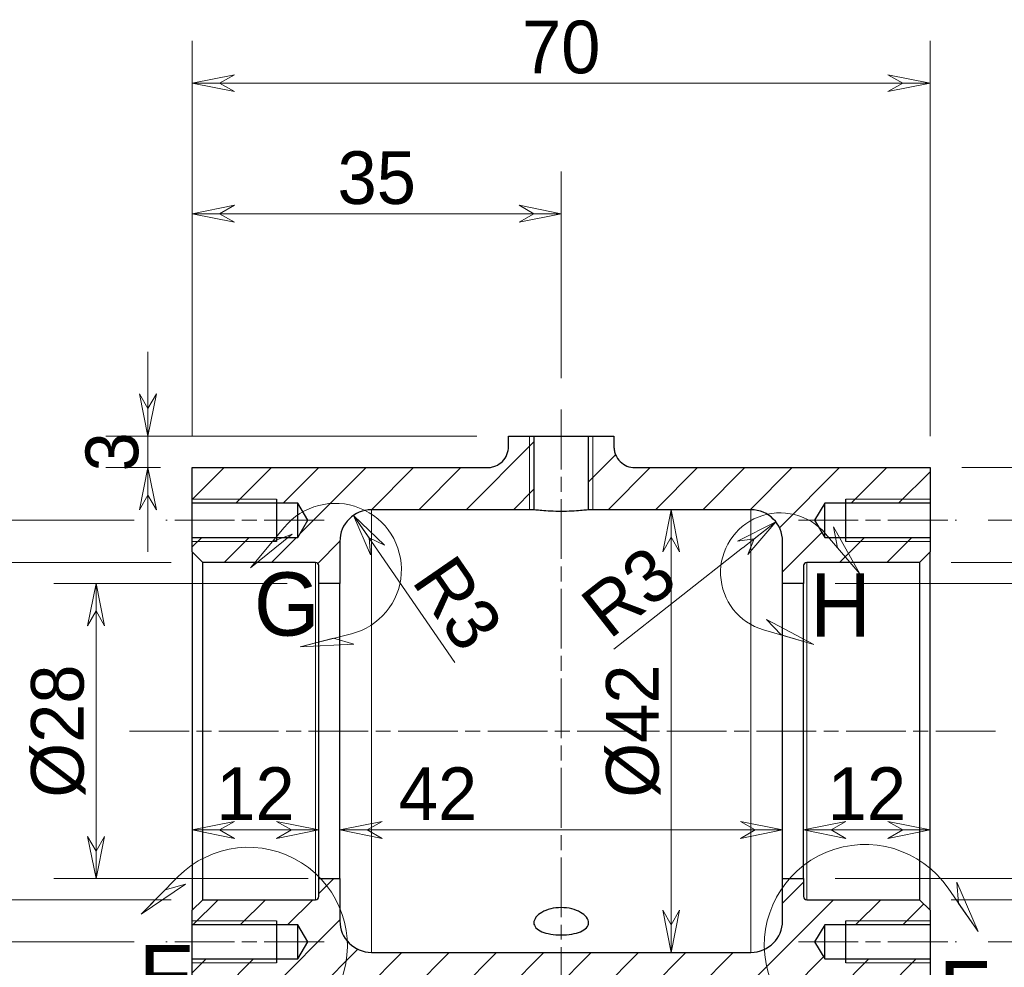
# Model space of a CAD drawing. Header units: millimetres. Extents: x 14 to 974, y 14 to 587.
# Tile 25 of 45: x 461 to 554, y 231 to 321. Entities that reach past the tile are written whole.
import ezdxf

# ---------------------------------------------------------------- set-up
doc = ezdxf.new("R2010")
doc.units = ezdxf.units.MM
doc.linetypes.add('CENTER', pattern=[50.8, 31.75, -6.35, 6.35, -6.35])
doc.linetypes.add('CHAIN', pattern=[0.3543, 0.2362, -0.0295, 0.0591, -0.0295])
for name, color, linetype, lineweight, true_color in [('상세 경계(ISO)', 1, 'Continuous', 5, 0xff0000), ('중심선(ISO)', 1, 'CENTER', 5, 0xff0000), ('치수(ISO)', 1, 'Continuous', 5, 0xff0000), ('해치 (ISO)', 1, 'Continuous', 5, 0xff0000)]:
    doc.layers.add(name, color=color, linetype=linetype, lineweight=lineweight, true_color=true_color)
doc.layers.add('외형선(ISO)', color=7, linetype='Continuous', lineweight=25)
doc.layers.add('좁은 외형선(ISO)', color=7, linetype='Continuous', lineweight=18)
doc.styles.add('주 문자 (ISO)', font='txt')
doc.styles.add('치수문자', font='txt')
doc.dimstyles.new('한국ATC센터', dxfattribs={"dimscale": 2, "dimtxt": 2.5, "dimasz": 2, "dimexe": 2, "dimexo": 1.5, "dimgap": 0.4, "dimtad": 1, "dimrnd": 1e-08, "dimdsep": 46, "dimtxsty": '치수문자', "dimblk": 'Flared-1', "dimcen": 0.09, "dimdle": 4, "dimclrd": 256, "dimclre": 256, "dimclrt": 5, "dimazin": 2, "dimtfac": 0.5, "dimtmove": 0, "dimatfit": 3, "dimfxl": 1, "dimtolj": 1, "dimlwd": -1, "dimlwe": -1, "dimarcsym": 0})

# ---------------------------------------------------------------- blocks, each defined once
blk = doc.blocks.new('Flared-1')
at = {"color": 0}
for p, q in [((0, 0), (-1, 0.2)), ((-1, 0.2), (-0.65, 0)), ((-1, 0), (0, 0)), ((-0.65, 0), (-1, -0.2)), ((-1, -0.2), (0, 0))]:
    blk.add_line(p, q, dxfattribs=at)
at = {"color": 0, "flags": 128}
for points in [[(-0.65, 0), (0, 0), (-1, 0.2), (-0.65, 0)], [(-0.65, 0), (-1, 0.2), (-0.65, 0), (-0.65, 0)], [(-0.65, 0), (-1, -0.2), (0, 0), (-0.65, 0)]]:
    blk.add_lwpolyline(points, dxfattribs=at)
at = {"color": 0}
for points in [[(-0.65, 0), (0, 0), (-1, 0.2), (-0.65, 0)], [(-0.65, 0), (-1, 0.2), (-0.65, 0)], [(-0.65, 0), (-1, -0.2), (0, 0), (-0.65, 0)]]:
    blk.add_solid(points, dxfattribs=at)
blk = doc.blocks.new('*D28')
at = {"layer": 'Defpoints', "color": 0, "transparency": 16777216}
for p in [(507.173, 281.151), (472.973, 278.151), (477.173, 278.151)]:
    blk.add_point(p, dxfattribs=at)
at = {"layer": '치수(ISO)', "transparency": 16777216}
for p, q in [((472.973, 285.151), (472.973, 289.151)), ((504.173, 281.151), (468.973, 281.151)), ((472.973, 281.151), (472.973, 278.151)), ((474.173, 278.151), (468.973, 278.151)), ((472.973, 274.151), (472.973, 270.151))]:
    blk.add_line(p, q, dxfattribs=at)
at = {"layer": '치수(ISO)', "transparency": 16777216, "xscale": 4, "yscale": 4, "zscale": 4}
for p, rotation in [((472.973, 281.151), 270), ((472.973, 278.151), 90)]:
    blk.add_blockref('Flared-1', p, dxfattribs=dict(at, rotation=rotation))
at = {"layer": '치수(ISO)', "color": 5, "transparency": 16777216, "insert": (467.047, 279.651), "char_height": 5, "attachment_point": 2, "rotation": 90, "style": '치수문자'}
blk.add_mtext('\\A1;3', dxfattribs=at)
blk = doc.blocks.new('*D29')
at = {"layer": 'Defpoints', "color": 0, "transparency": 16777216}
for p in [(512.173, 302.241), (512.173, 283.651), (477.173, 278.151)]:
    blk.add_point(p, dxfattribs=at)
at = {"layer": '치수(ISO)', "transparency": 16777216}
for p, q in [((477.173, 281.151), (477.173, 306.241)), ((512.173, 286.651), (512.173, 306.241)), ((481.173, 302.241), (508.173, 302.241))]:
    blk.add_line(p, q, dxfattribs=at)
at = {"layer": '치수(ISO)', "transparency": 16777216, "xscale": 4, "yscale": 4, "zscale": 4, "rotation": 180}
blk.add_blockref('Flared-1', (477.173, 302.241), dxfattribs=at)
at = {"layer": '치수(ISO)', "transparency": 16777216, "xscale": 4, "yscale": 4, "zscale": 4}
blk.add_blockref('Flared-1', (512.173, 302.241), dxfattribs=at)
at = {"layer": '치수(ISO)', "color": 5, "transparency": 16777216, "insert": (494.673, 308.167), "char_height": 5, "attachment_point": 2, "style": '치수문자'}
blk.add_mtext('\\A1;35', dxfattribs=at)
blk = doc.blocks.new('*D30')
at = {"layer": 'Defpoints', "color": 0, "transparency": 16777216}
for p in [(547.173, 314.634), (477.173, 278.151), (547.173, 278.151)]:
    blk.add_point(p, dxfattribs=at)
at = {"layer": '치수(ISO)', "transparency": 16777216}
for p, q in [((477.173, 281.151), (477.173, 318.634)), ((547.173, 281.151), (547.173, 318.634)), ((481.173, 314.634), (543.173, 314.634))]:
    blk.add_line(p, q, dxfattribs=at)
at = {"layer": '치수(ISO)', "transparency": 16777216, "xscale": 4, "yscale": 4, "zscale": 4, "rotation": 180}
blk.add_blockref('Flared-1', (477.173, 314.634), dxfattribs=at)
at = {"layer": '치수(ISO)', "transparency": 16777216, "xscale": 4, "yscale": 4, "zscale": 4}
blk.add_blockref('Flared-1', (547.173, 314.634), dxfattribs=at)
at = {"layer": '치수(ISO)', "color": 5, "transparency": 16777216, "insert": (512.173, 320.566), "char_height": 5, "attachment_point": 2, "style": '치수문자'}
blk.add_mtext('\\A1;70', dxfattribs=at)
blk = doc.blocks.new('*D31')
at = {"layer": 'Defpoints', "color": 0, "transparency": 16777216}
for p in [(474.673, 273.151), (446.281, 233.151), (474.673, 233.151)]:
    blk.add_point(p, dxfattribs=at)
at = {"layer": '치수(ISO)', "transparency": 16777216}
for p, q in [((471.673, 273.151), (442.281, 273.151)), ((446.281, 269.151), (446.281, 237.151)), ((471.673, 233.151), (442.281, 233.151))]:
    blk.add_line(p, q, dxfattribs=at)
at = {"layer": '치수(ISO)', "transparency": 16777216, "xscale": 4, "yscale": 4, "zscale": 4}
for p, rotation in [((446.281, 273.151), 90), ((446.281, 233.151), 270)]:
    blk.add_blockref('Flared-1', p, dxfattribs=dict(at, rotation=rotation))
at = {"layer": '치수(ISO)', "color": 5, "transparency": 16777216, "insert": (440.104, 253.151), "char_height": 5, "attachment_point": 2, "rotation": 90, "style": '치수문자'}
blk.add_mtext('\\A1;Ø40', dxfattribs=at)
blk = doc.blocks.new('*D32')
at = {"layer": 'Defpoints', "color": 0, "transparency": 16777216}
for p in [(478.173, 269.151), (457.244, 237.151), (478.173, 237.151)]:
    blk.add_point(p, dxfattribs=at)
at = {"layer": '치수(ISO)', "transparency": 16777216}
for p, q in [((475.173, 269.151), (453.244, 269.151)), ((457.244, 265.151), (457.244, 241.151)), ((475.173, 237.151), (453.244, 237.151))]:
    blk.add_line(p, q, dxfattribs=at)
at = {"layer": '치수(ISO)', "transparency": 16777216, "xscale": 4, "yscale": 4, "zscale": 4}
for p, rotation in [((457.244, 269.151), 90), ((457.244, 237.151), 270)]:
    blk.add_blockref('Flared-1', p, dxfattribs=dict(at, rotation=rotation))
at = {"layer": '치수(ISO)', "color": 5, "transparency": 16777216, "insert": (451.073, 253.151), "char_height": 5, "attachment_point": 2, "rotation": 90, "style": '치수문자'}
blk.add_mtext('\\A1;Ø32', dxfattribs=at)
blk = doc.blocks.new('*D33')
at = {"layer": 'Defpoints', "color": 0, "transparency": 16777216}
for p in [(489.173, 267.151), (468.048, 239.151), (491.173, 239.151)]:
    blk.add_point(p, dxfattribs=at)
at = {"layer": '치수(ISO)', "transparency": 16777216}
for p, q in [((486.173, 267.151), (464.048, 267.151)), ((468.048, 263.151), (468.048, 243.151)), ((488.173, 239.151), (464.048, 239.151))]:
    blk.add_line(p, q, dxfattribs=at)
at = {"layer": '치수(ISO)', "transparency": 16777216, "xscale": 4, "yscale": 4, "zscale": 4}
for p, rotation in [((468.048, 267.151), 90), ((468.048, 239.151), 270)]:
    blk.add_blockref('Flared-1', p, dxfattribs=dict(at, rotation=rotation))
at = {"layer": '치수(ISO)', "color": 5, "transparency": 16777216, "insert": (461.877, 253.151), "char_height": 5, "attachment_point": 2, "rotation": 90, "style": '치수문자'}
blk.add_mtext('\\A1;Ø28', dxfattribs=at)
blk = doc.blocks.new('*D34')
at = {"layer": 'Defpoints', "color": 0, "transparency": 16777216}
for p in [(535.173, 267.151), (535.173, 239.151), (565.283, 239.151)]:
    blk.add_point(p, dxfattribs=at)
at = {"layer": '치수(ISO)', "transparency": 16777216}
for p, q in [((538.173, 267.151), (569.283, 267.151)), ((565.283, 263.151), (565.283, 243.151)), ((538.173, 239.151), (569.283, 239.151))]:
    blk.add_line(p, q, dxfattribs=at)
at = {"layer": '치수(ISO)', "transparency": 16777216, "xscale": 4, "yscale": 4, "zscale": 4}
for p, rotation in [((565.283, 267.151), 90), ((565.283, 239.151), 270)]:
    blk.add_blockref('Flared-1', p, dxfattribs=dict(at, rotation=rotation))
at = {"layer": '치수(ISO)', "color": 5, "transparency": 16777216, "insert": (559.112, 253.151), "char_height": 5, "attachment_point": 2, "rotation": 90, "style": '치수문자'}
blk.add_mtext('\\A1;Ø28', dxfattribs=at)
blk = doc.blocks.new('*D35')
at = {"layer": 'Defpoints', "color": 0, "transparency": 16777216}
for p in [(546.173, 269.151), (546.173, 237.151), (576.881, 237.151)]:
    blk.add_point(p, dxfattribs=at)
at = {"layer": '치수(ISO)', "transparency": 16777216}
for p, q in [((549.173, 269.151), (580.881, 269.151)), ((576.881, 265.151), (576.881, 241.151)), ((549.173, 237.151), (580.881, 237.151))]:
    blk.add_line(p, q, dxfattribs=at)
at = {"layer": '치수(ISO)', "transparency": 16777216, "xscale": 4, "yscale": 4, "zscale": 4}
for p, rotation in [((576.881, 269.151), 90), ((576.881, 237.151), 270)]:
    blk.add_blockref('Flared-1', p, dxfattribs=dict(at, rotation=rotation))
at = {"layer": '치수(ISO)', "color": 5, "transparency": 16777216, "insert": (570.71, 253.151), "char_height": 5, "attachment_point": 2, "rotation": 90, "style": '치수문자'}
blk.add_mtext('\\A1;Ø32', dxfattribs=at)
blk = doc.blocks.new('*D36')
at = {"layer": 'Defpoints', "color": 0, "transparency": 16777216}
for p in [(549.673, 273.151), (587.844, 273.151), (549.673, 233.151)]:
    blk.add_point(p, dxfattribs=at)
at = {"layer": '치수(ISO)', "transparency": 16777216}
for p, q in [((552.673, 273.151), (591.844, 273.151)), ((587.844, 237.151), (587.844, 269.151)), ((552.673, 233.151), (591.844, 233.151))]:
    blk.add_line(p, q, dxfattribs=at)
at = {"layer": '치수(ISO)', "transparency": 16777216, "xscale": 4, "yscale": 4, "zscale": 4}
for p, rotation in [((587.844, 273.151), 90), ((587.844, 233.151), 270)]:
    blk.add_blockref('Flared-1', p, dxfattribs=dict(at, rotation=rotation))
at = {"layer": '치수(ISO)', "color": 5, "transparency": 16777216, "insert": (581.667, 253.151), "char_height": 5, "attachment_point": 2, "rotation": 90, "style": '치수문자'}
blk.add_mtext('\\A1;Ø40', dxfattribs=at)
blk = doc.blocks.new('*D37')
at = {"layer": 'Defpoints', "color": 0, "transparency": 16777216}
for p in [(547.173, 278.151), (547.173, 228.151), (598.173, 228.151)]:
    blk.add_point(p, dxfattribs=at)
at = {"layer": '치수(ISO)', "transparency": 16777216}
for p, q in [((550.173, 278.151), (602.173, 278.151)), ((598.173, 274.151), (598.173, 232.151)), ((550.173, 228.151), (602.173, 228.151))]:
    blk.add_line(p, q, dxfattribs=at)
at = {"layer": '치수(ISO)', "transparency": 16777216, "xscale": 4, "yscale": 4, "zscale": 4}
for p, rotation in [((598.173, 278.151), 90), ((598.173, 228.151), 270)]:
    blk.add_blockref('Flared-1', p, dxfattribs=dict(at, rotation=rotation))
at = {"layer": '치수(ISO)', "color": 5, "transparency": 16777216, "insert": (592.003, 253.151), "char_height": 5, "attachment_point": 2, "rotation": 90, "style": '치수문자'}
blk.add_mtext('\\A1;Ø50', dxfattribs=at)
blk = doc.blocks.new('*D38')
at = {"layer": 'Defpoints', "color": 0, "transparency": 16777216}
for p in [(522.47, 274.151), (522.601, 274.151), (522.601, 232.151)]:
    blk.add_point(p, dxfattribs=at)
at = {"layer": '치수(ISO)', "transparency": 16777216}
blk.add_line((522.601, 236.151), (522.601, 270.151), dxfattribs=at)
at = {"layer": '치수(ISO)', "transparency": 16777216, "xscale": 4, "yscale": 4, "zscale": 4}
for p, rotation in [((522.601, 274.151), 90), ((522.601, 232.151), 270)]:
    blk.add_blockref('Flared-1', p, dxfattribs=dict(at, rotation=rotation))
at = {"layer": '치수(ISO)', "color": 5, "transparency": 16777216, "insert": (516.424, 253.151), "char_height": 5, "attachment_point": 2, "rotation": 90, "style": '치수문자'}
blk.add_mtext('\\A1;Ø42', dxfattribs=at)
blk = doc.blocks.new('*D39')
at = {"layer": 'Defpoints', "color": 0, "transparency": 16777216}
for p in [(491.173, 253.151), (533.173, 253.151), (533.173, 243.772)]:
    blk.add_point(p, dxfattribs=at)
at = {"layer": '치수(ISO)', "transparency": 16777216}
blk.add_line((495.173, 243.772), (529.173, 243.772), dxfattribs=at)
at = {"layer": '치수(ISO)', "transparency": 16777216, "xscale": 4, "yscale": 4, "zscale": 4, "rotation": 180}
blk.add_blockref('Flared-1', (491.173, 243.772), dxfattribs=at)
at = {"layer": '치수(ISO)', "transparency": 16777216, "xscale": 4, "yscale": 4, "zscale": 4}
blk.add_blockref('Flared-1', (533.173, 243.772), dxfattribs=at)
at = {"layer": '치수(ISO)', "color": 5, "transparency": 16777216, "insert": (500.483, 249.704), "char_height": 5, "attachment_point": 2, "style": '치수문자'}
blk.add_mtext('\\A1;42', dxfattribs=at)
blk = doc.blocks.new('*D40')
at = {"layer": 'Defpoints', "color": 0, "transparency": 16777216}
for p in [(492.472, 273.622), (494.173, 271.151)]:
    blk.add_point(p, dxfattribs=at)
at = {"layer": '치수(ISO)', "transparency": 16777216}
blk.add_line((502.096, 259.647), (494.74, 270.327), dxfattribs=at)
at = {"layer": '치수(ISO)', "transparency": 16777216, "xscale": 4, "yscale": 4, "zscale": 4, "rotation": 124.5546632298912}
blk.add_blockref('Flared-1', (492.472, 273.622), dxfattribs=at)
at = {"layer": '치수(ISO)', "color": 5, "transparency": 16777216, "insert": (504.444, 266.709), "char_height": 5, "attachment_point": 2, "rotation": 304.55466, "style": '치수문자'}
blk.add_mtext('\\A1;R3', dxfattribs=at)
blk = doc.blocks.new('*D41')
at = {"layer": 'Defpoints', "color": 0, "transparency": 16777216}
for p in [(532.531, 273.006), (530.173, 271.151)]:
    blk.add_point(p, dxfattribs=at)
at = {"layer": '치수(ISO)', "transparency": 16777216}
blk.add_line((517.161, 260.91), (529.387, 270.532), dxfattribs=at)
at = {"layer": '치수(ISO)', "transparency": 16777216, "xscale": 4, "yscale": 4, "zscale": 4, "rotation": 38.20528989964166}
blk.add_blockref('Flared-1', (532.531, 273.006), dxfattribs=at)
at = {"layer": '치수(ISO)', "color": 5, "transparency": 16777216, "insert": (517.012, 268.35), "char_height": 5, "attachment_point": 2, "rotation": 38.20529, "style": '치수문자'}
blk.add_mtext('\\A1;R3', dxfattribs=at)
blk = doc.blocks.new('*D42')
at = {"layer": 'Defpoints', "color": 0, "transparency": 16777216}
for p in [(477.173, 253.151), (489.173, 253.151), (489.173, 243.772)]:
    blk.add_point(p, dxfattribs=at)
at = {"layer": '치수(ISO)', "transparency": 16777216}
blk.add_line((481.173, 243.772), (485.173, 243.772), dxfattribs=at)
at = {"layer": '치수(ISO)', "transparency": 16777216, "xscale": 4, "yscale": 4, "zscale": 4, "rotation": 180}
blk.add_blockref('Flared-1', (477.173, 243.772), dxfattribs=at)
at = {"layer": '치수(ISO)', "transparency": 16777216, "xscale": 4, "yscale": 4, "zscale": 4}
blk.add_blockref('Flared-1', (489.173, 243.772), dxfattribs=at)
at = {"layer": '치수(ISO)', "color": 5, "transparency": 16777216, "insert": (483.173, 249.711), "char_height": 5, "attachment_point": 2, "style": '치수문자'}
blk.add_mtext('\\A1;12', dxfattribs=at)
blk = doc.blocks.new('*D43')
at = {"layer": 'Defpoints', "color": 0, "transparency": 16777216}
for p in [(535.173, 253.151), (547.173, 253.151), (547.173, 243.772)]:
    blk.add_point(p, dxfattribs=at)
at = {"layer": '치수(ISO)', "transparency": 16777216}
blk.add_line((539.173, 243.772), (543.173, 243.772), dxfattribs=at)
at = {"layer": '치수(ISO)', "transparency": 16777216, "xscale": 4, "yscale": 4, "zscale": 4, "rotation": 180}
blk.add_blockref('Flared-1', (535.173, 243.772), dxfattribs=at)
at = {"layer": '치수(ISO)', "transparency": 16777216, "xscale": 4, "yscale": 4, "zscale": 4}
blk.add_blockref('Flared-1', (547.173, 243.772), dxfattribs=at)
at = {"layer": '치수(ISO)', "color": 5, "transparency": 16777216, "insert": (541.173, 249.711), "char_height": 5, "attachment_point": 2, "style": '치수문자'}
blk.add_mtext('\\A1;12', dxfattribs=at)
blk = doc.blocks.new('2dDetail2')
at = {"layer": '상세 경계(ISO)', "linetype": 'Continuous'}
for p, q in [((237.917, 119.669), (236.159, 117.891)), ((236.159, 117.891), (238.273, 119.317)), ((238.273, 119.317), (237.302, 119.047)), ((237.302, 119.047), (236.159, 117.891)), ((240.614, 111.722), (238.137, 112.063)), ((238.137, 112.063), (240.545, 111.226)), ((239.747, 111.841), (238.137, 112.063)), ((240.545, 111.226), (239.747, 111.841))]:
    blk.add_line(p, q, dxfattribs=at)
at = {"layer": '상세 경계(ISO)', "linetype": 'Continuous', "flags": 128}
for points in [[(236.159, 117.891), (238.273, 119.317), (237.302, 119.047), (236.159, 117.891)], [(238.137, 112.063), (240.545, 111.226), (239.747, 111.841), (238.137, 112.063)]]:
    blk.add_lwpolyline(points, dxfattribs=at)
at = {"layer": '상세 경계(ISO)'}
blk.add_arc((241.253, 116.37), 4.692, 262.1625, 135.3202, dxfattribs=at)
for points in [[(236.159, 117.891), (238.273, 119.317), (237.302, 119.047), (236.159, 117.891)], [(238.137, 112.063), (240.545, 111.226), (239.747, 111.841), (238.137, 112.063)]]:
    blk.add_solid(points, dxfattribs=at)
at = {"layer": '상세 경계(ISO)', "insert": (236.048, 113.429), "char_height": 3, "attachment_point": 7, "style": '주 문자 (ISO)'}
blk.add_mtext('E', dxfattribs=at)
blk = doc.blocks.new('2dDetail3')
at = {"layer": '상세 경계(ISO)', "linetype": 'Continuous'}
for p, q in [((274.441, 119.122), (275.857, 117.062)), ((275.857, 117.062), (274.853, 119.405)), ((274.853, 119.405), (274.936, 118.401)), ((274.936, 118.401), (275.857, 117.062)), ((272.883, 111.572), (270.396, 112.133)), ((270.396, 112.133), (271.259, 111.612)), ((270.384, 111.633), (272.883, 111.572)), ((271.259, 111.612), (272.883, 111.572))]:
    blk.add_line(p, q, dxfattribs=at)
at = {"layer": '상세 경계(ISO)', "linetype": 'Continuous', "flags": 128}
for points in [[(275.857, 117.062), (274.853, 119.405), (274.936, 118.401), (275.857, 117.062)], [(272.883, 111.572), (270.396, 112.133), (271.259, 111.612), (272.883, 111.572)]]:
    blk.add_lwpolyline(points, dxfattribs=at)
at = {"layer": '상세 경계(ISO)'}
blk.add_arc((270.501, 116.413), 4.781, 34.517, 268.5971, dxfattribs=at)
for points in [[(275.857, 117.062), (274.853, 119.405), (274.936, 118.401), (275.857, 117.062)], [(272.883, 111.572), (270.396, 112.133), (271.259, 111.612), (272.883, 111.572)]]:
    blk.add_solid(points, dxfattribs=at)
at = {"layer": '상세 경계(ISO)', "insert": (273.999, 112.671), "char_height": 3, "attachment_point": 7, "style": '주 문자 (ISO)'}
blk.add_mtext('F', dxfattribs=at)
blk = doc.blocks.new('2dDetail4')
at = {"layer": '상세 경계(ISO)', "linetype": 'Continuous'}
for p, q in [((242.945, 136.242), (241.35, 134.316)), ((241.35, 134.316), (243.33, 135.923)), ((243.33, 135.923), (242.387, 135.568)), ((242.387, 135.568), (241.35, 134.316)), ((246.134, 131.191), (243.711, 130.579)), ((245.286, 130.977), (243.711, 130.579)), ((246.257, 130.707), (245.286, 130.977)), ((243.711, 130.579), (246.257, 130.707))]:
    blk.add_line(p, q, dxfattribs=at)
at = {"layer": '상세 경계(ISO)', "linetype": 'Continuous', "flags": 128}
for points in [[(241.35, 134.316), (243.33, 135.923), (242.387, 135.568), (241.35, 134.316)], [(243.711, 130.579), (246.257, 130.707), (245.286, 130.977), (243.711, 130.579)]]:
    blk.add_lwpolyline(points, dxfattribs=at)
at = {"layer": '상세 경계(ISO)'}
blk.add_arc((245.365, 134.238), 3.142, 284.1808, 140.3705, dxfattribs=at)
for points in [[(241.35, 134.316), (243.33, 135.923), (242.387, 135.568), (241.35, 134.316)], [(243.711, 130.579), (246.257, 130.707), (245.286, 130.977), (243.711, 130.579)]]:
    blk.add_solid(points, dxfattribs=at)
at = {"layer": '상세 경계(ISO)', "insert": (241.512, 131.062), "char_height": 3, "attachment_point": 7, "style": '주 문자 (ISO)'}
blk.add_mtext('G', dxfattribs=at)
blk = doc.blocks.new('2dDetail5')
at = {"layer": '상세 경계(ISO)', "linetype": 'Continuous'}
for p, q in [((268.626, 135.94), (270.253, 134.042)), ((270.253, 134.042), (269.006, 136.266)), ((269.006, 136.266), (269.196, 135.276)), ((269.196, 135.276), (270.253, 134.042)), ((268.075, 130.676), (265.818, 131.862)), ((265.818, 131.862), (266.516, 131.135)), ((265.677, 131.382), (268.075, 130.676)), ((266.516, 131.135), (268.075, 130.676))]:
    blk.add_line(p, q, dxfattribs=at)
at = {"layer": '상세 경계(ISO)', "linetype": 'Continuous', "flags": 128}
for points in [[(270.253, 134.042), (269.006, 136.266), (269.196, 135.276), (270.253, 134.042)], [(268.075, 130.676), (265.818, 131.862), (266.516, 131.135), (268.075, 130.676)]]:
    blk.add_lwpolyline(points, dxfattribs=at)
at = {"layer": '상세 경계(ISO)'}
blk.add_arc((266.477, 134.098), 2.831, 40.6042, 253.5853, dxfattribs=at)
for points in [[(270.253, 134.042), (269.006, 136.266), (269.196, 135.276), (270.253, 134.042)], [(268.075, 130.676), (265.818, 131.862), (266.516, 131.135), (268.075, 130.676)]]:
    blk.add_solid(points, dxfattribs=at)
at = {"layer": '상세 경계(ISO)', "insert": (267.886, 131.062), "char_height": 3, "attachment_point": 7, "style": '주 문자 (ISO)'}
blk.add_mtext('H', dxfattribs=at)

msp = doc.modelspace()

# ---------------------------------------------------------------- hatches: boundary and pattern name
at = {"layer": '해치 (ISO)'}
h = msp.add_hatch(dxfattribs=at)
h.set_pattern_fill('ANSI31', color=256, scale=25.4, style=0)
h.set_pattern_definition([(45, (0, 0), (-2.245064, 2.245064), [])])
edge = h.paths.add_edge_path()
edge.add_line((487.1732, 271.5299), (488.1471, 273.1509))
edge.add_line((488.1471, 273.1509), (487.1732, 274.7719))
edge.add_line((487.1732, 274.7719), (477.1732, 274.7719))
edge.add_line((477.1732, 274.7719), (477.1732, 278.1509))
edge.add_line((477.1732, 278.1509), (505.1732, 278.1509))
edge.add_spline(control_points=[(505.1732, 278.1509), (505.3074, 278.1509), (505.4414, 278.1644), (505.7046, 278.2181), (505.8331, 278.2581), (506.1963, 278.4128), (506.4137, 278.5606), (506.7796, 278.9313), (506.9245, 279.1506), (507.1223, 279.6325), (507.1732, 279.8904), (507.1732, 280.1509)], knot_values=[-0.3149628, -0.3149628, -0.3149628, -0.3149628, -0.2746748, -0.2746748, -0.2343867, -0.2343867, -0.1562578, -0.1562578, -0.0781289, -0.0781289, 0, 0, 0, 0], degree=3, periodic=0)
edge.add_line((507.1732, 280.1509), (507.1732, 281.1509))
edge.add_line((507.1732, 281.1509), (509.5792, 281.1509))
edge.add_line((509.5792, 281.1509), (509.5792, 274.1509))
edge.add_line((509.5792, 274.1509), (494.1732, 274.1509))
edge.add_ellipse((494.1732, 271.1509), major_axis=(0, 3), ratio=1, start_angle=0, end_angle=90)
edge.add_line((491.1732, 271.1509), (491.1732, 267.1509))
edge.add_line((491.1732, 267.1509), (489.1732, 267.1509))
edge.add_line((489.1732, 267.1509), (489.1732, 268.8509))
edge.add_ellipse((488.8732, 268.8509), major_axis=(0.3, 0), ratio=1, start_angle=0, end_angle=90)
edge.add_line((488.8732, 269.1509), (478.1732, 269.1509))
edge.add_line((478.1732, 269.1509), (477.1732, 270.1509))
edge.add_line((477.1732, 270.1509), (477.1732, 271.5299))
edge.add_line((477.1732, 271.5299), (487.1732, 271.5299))
edge = h.paths.add_edge_path()
edge.add_line((484.1732, 219.0783), (484.1732, 226.1509))
edge.add_ellipse((482.1732, 226.1509), major_axis=(2, 0), ratio=1, start_angle=0, end_angle=90)
edge.add_line((482.1732, 228.1509), (477.1732, 228.1509))
edge.add_line((477.1732, 228.1509), (477.1732, 231.5299))
edge.add_line((477.1732, 231.5299), (487.1732, 231.5299))
edge.add_line((487.1732, 231.5299), (488.1471, 233.1509))
edge.add_line((488.1471, 233.1509), (487.1732, 234.7719))
edge.add_line((487.1732, 234.7719), (477.1732, 234.7719))
edge.add_line((477.1732, 234.7719), (477.1732, 236.1509))
edge.add_line((477.1732, 236.1509), (478.1732, 237.1509))
edge.add_line((478.1732, 237.1509), (488.8732, 237.1509))
edge.add_ellipse((488.8732, 237.4509), major_axis=(0, -0.3), ratio=1, start_angle=0, end_angle=90)
edge.add_line((489.1732, 237.4509), (489.1732, 239.1509))
edge.add_line((489.1732, 239.1509), (491.1732, 239.1509))
edge.add_line((491.1732, 239.1509), (491.1732, 235.1509))
edge.add_ellipse((494.1732, 235.1509), major_axis=(-3, 0), ratio=1, start_angle=0, end_angle=90)
edge.add_line((494.1732, 232.1509), (530.1732, 232.1509))
edge.add_ellipse((530.1732, 235.1509), major_axis=(0, -3), ratio=1, start_angle=0, end_angle=90)
edge.add_line((533.1732, 235.1509), (533.1732, 239.1509))
edge.add_line((533.1732, 239.1509), (535.1732, 239.1509))
edge.add_line((535.1732, 239.1509), (535.1732, 237.4509))
edge.add_ellipse((535.4732, 237.4509), major_axis=(-0.3, 0), ratio=1, start_angle=0, end_angle=90)
edge.add_line((535.4732, 237.1509), (546.1732, 237.1509))
edge.add_line((546.1732, 237.1509), (547.1732, 236.1509))
edge.add_line((547.1732, 236.1509), (547.1732, 234.7719))
edge.add_line((547.1732, 234.7719), (537.1732, 234.7719))
edge.add_line((537.1732, 234.7719), (536.1992, 233.1509))
edge.add_line((536.1992, 233.1509), (537.1732, 231.5299))
edge.add_line((537.1732, 231.5299), (547.1732, 231.5299))
edge.add_line((547.1732, 231.5299), (547.1732, 228.1509))
edge.add_line((547.1732, 228.1509), (542.1732, 228.1509))
edge.add_ellipse((542.1732, 226.1509), major_axis=(0, 2), ratio=1, start_angle=0, end_angle=90)
edge.add_line((540.1732, 226.1509), (540.1732, 223.08))
edge.add_spline(control_points=[(540.1732, 223.08), (540.1732, 223.08), (540.1415, 223.0843), (539.9999, 223.1032), (539.8728, 223.1202), (539.548, 223.1634), (539.3577, 223.1887), (538.9736, 223.2395), (538.7902, 223.2637), (538.52, 223.2992), (538.4391, 223.3097), (538.3032, 223.3275), (538.2485, 223.3346), (538.1869, 223.3427), (538.18, 223.3435), (538.1732, 223.3444)], knot_values=[0.4221352, 0.4221352, 0.4221352, 0.4221352, 0.4839721, 0.4839721, 0.5624433, 0.5624433, 0.6361837, 0.6361837, 0.6951191, 0.6951191, 0.7198337, 0.7198337, 0.7364011, 0.7364011, 0.7384801, 0.7384801, 0.7384801, 0.7384801], degree=3, periodic=0)
edge.add_spline(control_points=[(538.1732, 223.3444), (536.8267, 223.5197), (535.5101, 223.6843), (534.1732, 223.8382)], knot_values=[0.0505862, 0.0505862, 0.0505862, 0.0505862, 0.4604498, 0.4604498, 0.4604498, 0.4604498], degree=3, periodic=0)
edge.add_spline(control_points=[(534.1732, 223.8382), (534.171, 223.8384), (534.1689, 223.8387), (534.1139, 223.845), (534.0612, 223.851), (533.9332, 223.8657), (533.8582, 223.8742), (533.6067, 223.9027), (533.4349, 223.9219), (533.087, 223.9603), (532.9164, 223.9789), (532.6056, 224.0124), (532.472, 224.0265), (532.2664, 224.0482), (532.2012, 224.055), (532.1756, 224.0577), (532.1732, 224.0579), (532.1732, 224.0579)], knot_values=[0.3887761, 0.3887761, 0.3887761, 0.3887761, 0.3894249, 0.3894249, 0.4053552, 0.4053552, 0.428193, 0.428193, 0.4827375, 0.4827375, 0.5456164, 0.5456164, 0.6141379, 0.6141379, 0.68744, 0.68744, 0.7045021, 0.7045021, 0.7045021, 0.7045021], degree=3, periodic=0)
edge.add_spline(control_points=[(532.1732, 224.0579), (532.1732, 224.0579), (532.1435, 224.0611), (532.008, 224.0751), (531.8828, 224.0881), (531.561, 224.1208), (531.3721, 224.1398), (530.9854, 224.1777), (530.7976, 224.1959), (530.5226, 224.2219), (530.4418, 224.2295), (530.3069, 224.242), (530.253, 224.247), (530.1904, 224.2528), (530.1818, 224.2536), (530.1732, 224.2544)], knot_values=[0.4194435, 0.4194435, 0.4194435, 0.4194435, 0.4793179, 0.4793179, 0.5578719, 0.5578719, 0.631471, 0.631471, 0.6917064, 0.6917064, 0.7162946, 0.7162946, 0.7325424, 0.7325424, 0.7351463, 0.7351463, 0.7351463, 0.7351463], degree=3, periodic=0)
edge.add_spline(control_points=[(530.1732, 224.2544), (525.1379, 224.7165), (519.0555, 225.0213), (505.9249, 224.2184), (499.825, 223.4064), (494.1732, 222.1047)], knot_values=[0.049876, 0.049876, 0.049876, 0.049876, 1.546277, 1.546277, 2.7494488, 2.7494488, 2.7494488, 2.7494488], degree=3, periodic=0)
edge.add_spline(control_points=[(494.1732, 222.1047), (494.1251, 222.0936), (494.077, 222.0825), (493.9535, 222.0538), (493.8784, 222.0363), (493.6491, 221.9824), (493.4981, 221.9465), (493.1685, 221.8671), (492.9962, 221.8249), (492.6746, 221.7452), (492.5317, 221.7093), (492.3065, 221.6522), (492.2292, 221.6324), (492.1802, 221.6198), (492.1732, 221.618), (492.1732, 221.618)], knot_values=[0.5667177, 0.5667177, 0.5667177, 0.5667177, 0.5815267, 0.5815267, 0.6048427, 0.6048427, 0.6533481, 0.6533481, 0.7158141, 0.7158141, 0.7847673, 0.7847673, 0.8569076, 0.8569076, 0.8861918, 0.8861918, 0.8861918, 0.8861918], degree=3, periodic=0)
edge.add_spline(control_points=[(492.1732, 221.618), (492.1732, 221.618), (492.1438, 221.6105), (492.0103, 221.576), (491.8875, 221.5442), (491.567, 221.4599), (491.374, 221.4085), (490.9906, 221.3046), (490.8116, 221.2554), (490.5408, 221.1798), (490.4542, 221.1554), (490.3119, 221.1152), (490.2565, 221.0994), (490.1917, 221.0809), (490.1824, 221.0783), (490.1732, 221.0756)], knot_values=[0.4335576, 0.4335576, 0.4335576, 0.4335576, 0.4931701, 0.4931701, 0.5712467, 0.5712467, 0.6478171, 0.6478171, 0.7069551, 0.7069551, 0.7342276, 0.7342276, 0.7515128, 0.7515128, 0.7544117, 0.7544117, 0.7544117, 0.7544117], degree=3, periodic=0)
edge.add_spline(control_points=[(490.1732, 221.0756), (488.8252, 220.6903), (487.5, 220.2704), (486.1732, 219.8076)], knot_values=[0.0520197, 0.0520197, 0.0520197, 0.0520197, 0.4736749, 0.4736749, 0.4736749, 0.4736749], degree=3, periodic=0)
edge.add_spline(control_points=[(486.1732, 219.8076), (486.1576, 219.8022), (486.1421, 219.7967), (486.0569, 219.7669), (485.9873, 219.7425), (485.8118, 219.6806), (485.7065, 219.6432), (485.3407, 219.5122), (485.0945, 219.4224), (484.7089, 219.28), (484.5605, 219.2245), (484.3269, 219.1367), (484.2448, 219.1055), (484.1833, 219.0822), (484.1732, 219.0783), (484.1732, 219.0783)], knot_values=[0.396907, 0.396907, 0.396907, 0.396907, 0.4018344, 0.4018344, 0.4239572, 0.4239572, 0.4580067, 0.4580067, 0.5448391, 0.5448391, 0.6153327, 0.6153327, 0.6867109, 0.6867109, 0.7218336, 0.7218336, 0.7218336, 0.7218336], degree=3, periodic=0)
edge = h.paths.add_edge_path()
edge.add_line((536.1992, 273.1509), (537.1732, 271.5299))
edge.add_line((537.1732, 271.5299), (547.1732, 271.5299))
edge.add_line((547.1732, 271.5299), (547.1732, 270.1509))
edge.add_line((547.1732, 270.1509), (546.1732, 269.1509))
edge.add_line((546.1732, 269.1509), (535.4732, 269.1509))
edge.add_ellipse((535.4732, 268.8509), major_axis=(0, 0.3), ratio=1, start_angle=0, end_angle=90)
edge.add_line((535.1732, 268.8509), (535.1732, 267.1509))
edge.add_line((535.1732, 267.1509), (533.1732, 267.1509))
edge.add_line((533.1732, 267.1509), (533.1732, 271.1509))
edge.add_ellipse((530.1732, 271.1509), major_axis=(3, 0), ratio=1, start_angle=0, end_angle=90)
edge.add_line((530.1732, 274.1509), (514.7672, 274.1509))
edge.add_line((514.7672, 274.1509), (514.7672, 281.1509))
edge.add_line((514.7672, 281.1509), (517.1732, 281.1509))
edge.add_line((517.1732, 281.1509), (517.1732, 280.1509))
edge.add_spline(control_points=[(517.1732, 280.1509), (517.1732, 280.0166), (517.1867, 279.8826), (517.2404, 279.6195), (517.2804, 279.4909), (517.435, 279.1277), (517.5829, 278.9104), (517.9536, 278.5445), (518.1729, 278.3995), (518.6548, 278.2017), (518.9127, 278.1509), (519.1732, 278.1509)], knot_values=[-0.3149628, -0.3149628, -0.3149628, -0.3149628, -0.2746748, -0.2746748, -0.2343867, -0.2343867, -0.1562578, -0.1562578, -0.0781289, -0.0781289, 0, 0, 0, 0], degree=3, periodic=0)
edge.add_line((519.1732, 278.1509), (547.1732, 278.1509))
edge.add_line((547.1732, 278.1509), (547.1732, 274.7719))
edge.add_line((547.1732, 274.7719), (537.1732, 274.7719))
edge.add_line((537.1732, 274.7719), (536.1992, 273.1509))

# ---------------------------------------------------------------- linework, layer by layer
at = {"layer": '외형선(ISO)'}
for p, q in [((507.1732, 281.1509), (509.5792, 281.1509)), ((507.1732, 280.1509), (507.1732, 281.1509)), ((509.5792, 281.1509), (509.5792, 274.1509)), ((509.5792, 281.1509), (514.7672, 281.1509)), ((514.7672, 281.1509), (517.1732, 281.1509)), ((514.7672, 274.1509), (514.7672, 281.1509)), ((517.1732, 281.1509), (517.1732, 280.1509)), ((477.1732, 278.1509), (505.1732, 278.1509)), ((477.1732, 274.7719), (477.1732, 278.1509)), ((519.1732, 278.1509), (547.1732, 278.1509)), ((547.1732, 278.1509), (547.1732, 274.7719)), ((487.1732, 274.7719), (477.1732, 274.7719)), ((477.1732, 271.5299), (477.1732, 274.7719)), ((485.1732, 275.1509), (485.1732, 271.1509)), ((488.1471, 273.1509), (487.1732, 274.7719)), ((487.1732, 271.5299), (487.1732, 274.7719)), ((537.1732, 274.7719), (536.1992, 273.1509)), ((547.1732, 274.7719), (537.1732, 274.7719)), ((537.1732, 271.5299), (537.1732, 274.7719)), ((539.1732, 271.1509), (539.1732, 275.1509)), ((547.1732, 274.7719), (547.1732, 271.5299)), ((509.5792, 274.1509), (494.1732, 274.1509)), ((530.1732, 274.1509), (514.7672, 274.1509)), ((487.1732, 271.5299), (488.1471, 273.1509)), ((536.1992, 273.1509), (537.1732, 271.5299)), ((477.1732, 271.5299), (487.1732, 271.5299)), ((477.1732, 270.1509), (477.1732, 271.5299)), ((491.1732, 271.1509), (491.1732, 267.1509)), ((533.1732, 267.1509), (533.1732, 271.1509)), ((537.1732, 271.5299), (547.1732, 271.5299)), ((547.1732, 271.5299), (547.1732, 270.1509)), ((478.1732, 269.1509), (477.1732, 270.1509)), ((477.1732, 270.1509), (477.1732, 236.1509)), ((547.1732, 270.1509), (546.1732, 269.1509)), ((547.1732, 236.1509), (547.1732, 270.1509)), ((488.8732, 269.1509), (478.1732, 269.1509)), ((478.1732, 237.1509), (478.1732, 269.1509)), ((546.1732, 269.1509), (535.4732, 269.1509)), ((546.1732, 269.1509), (546.1732, 237.1509)), ((489.1732, 267.1509), (489.1732, 268.8509)), ((535.1732, 268.8509), (535.1732, 267.1509)), ((491.1732, 267.1509), (489.1732, 267.1509)), ((489.1732, 239.1509), (489.1732, 267.1509)), ((491.1732, 239.1509), (491.1732, 267.1509)), ((535.1732, 267.1509), (533.1732, 267.1509)), ((533.1732, 239.1509), (533.1732, 267.1509)), ((535.1732, 239.1509), (535.1732, 267.1509)), ((489.1732, 239.1509), (491.1732, 239.1509)), ((489.1732, 237.4509), (489.1732, 239.1509)), ((491.1732, 239.1509), (491.1732, 235.1509)), ((533.1732, 239.1509), (535.1732, 239.1509)), ((533.1732, 235.1509), (533.1732, 239.1509)), ((535.1732, 239.1509), (535.1732, 237.4509)), ((477.1732, 236.1509), (478.1732, 237.1509)), ((478.1732, 237.1509), (488.8732, 237.1509)), ((535.4732, 237.1509), (546.1732, 237.1509)), ((546.1732, 237.1509), (547.1732, 236.1509)), ((477.1732, 234.7719), (477.1732, 236.1509)), ((547.1732, 236.1509), (547.1732, 234.7719)), ((487.1732, 234.7719), (477.1732, 234.7719)), ((477.1732, 231.5299), (477.1732, 234.7719)), ((485.1732, 235.1509), (485.1732, 231.1509)), ((488.1471, 233.1509), (487.1732, 234.7719)), ((487.1732, 231.5299), (487.1732, 234.7719)), ((537.1732, 234.7719), (536.1992, 233.1509)), ((547.1732, 234.7719), (537.1732, 234.7719)), ((537.1732, 231.5299), (537.1732, 234.7719)), ((539.1732, 231.1509), (539.1732, 235.1509)), ((547.1732, 234.7719), (547.1732, 231.5299)), ((487.1732, 231.5299), (488.1471, 233.1509)), ((536.1992, 233.1509), (537.1732, 231.5299)), ((494.1732, 232.1509), (530.1732, 232.1509)), ((477.1732, 231.5299), (487.1732, 231.5299)), ((477.1732, 228.1509), (477.1732, 231.5299)), ((537.1732, 231.5299), (547.1732, 231.5299)), ((547.1732, 231.5299), (547.1732, 228.1509))]:
    msp.add_line(p, q, dxfattribs=at)
for centre, radius, start, end in [((494.1732, 271.1509), 3, 90, 180), ((530.1732, 271.1509), 3, 0, 90), ((488.8732, 268.8509), 0.3, 0, 90), ((535.4732, 268.8509), 0.3, 90, 180), ((488.8732, 237.4509), 0.3, 270, 0), ((535.4732, 237.4509), 0.3, 180, 270), ((494.1732, 235.1509), 3, 180, 270), ((530.1732, 235.1509), 3, 270, 0)]:
    msp.add_arc(centre, radius, start, end, dxfattribs=at)
for points, knots in [([(505.1732, 278.1509), (505.3074, 278.1509), (505.4414, 278.1644), (505.7046, 278.2181), (505.8331, 278.2581), (506.1963, 278.4128), (506.4137, 278.5606), (506.7796, 278.9313), (506.9245, 279.1506), (507.1223, 279.6325), (507.1732, 279.8904), (507.1732, 280.1509)], [-0.31496283, -0.31496283, -0.31496283, -0.31496283, -0.27467476, -0.27467476, -0.23438668, -0.23438668, -0.15625779, -0.15625779, -0.07812889, -0.07812889, 0, 0, 0, 0]), ([(517.1732, 280.1509), (517.1732, 280.0166), (517.1867, 279.8826), (517.2404, 279.6195), (517.2804, 279.4909), (517.435, 279.1277), (517.5829, 278.9104), (517.9536, 278.5445), (518.1729, 278.3995), (518.6548, 278.2017), (518.9127, 278.1509), (519.1732, 278.1509)], [-0.31496283, -0.31496283, -0.31496283, -0.31496283, -0.27467476, -0.27467476, -0.23438668, -0.23438668, -0.15625779, -0.15625779, -0.07812889, -0.07812889, 0, 0, 0, 0]), ([(514.7672, 274.1509), (514.7672, 274.1509), (514.7019, 274.1425), (514.4371, 274.1123), (514.2375, 274.0908), (513.7773, 274.0504), (513.4858, 274.0289), (512.8468, 273.9985), (512.4992, 273.99), (511.8471, 273.99), (511.4995, 273.9985), (510.8605, 274.0289), (510.569, 274.0504), (510.1088, 274.0908), (509.9092, 274.1123), (509.6444, 274.1425), (509.5792, 274.1509), (509.5792, 274.1509)], [0.39127944, 0.39127944, 0.39127944, 0.39127944, 0.48909891, 0.48909891, 0.58691837, 0.58691837, 0.68473862, 0.68473862, 0.78255887, 0.78255887, 0.88037912, 0.88037912, 0.97819937, 0.97819937, 1.07601884, 1.07601884, 1.17383831, 1.17383831, 1.17383831, 1.17383831]), ([(512.1732, 236.4006), (512.4992, 236.4006), (512.8468, 236.3607), (513.4858, 236.2019), (513.7773, 236.0835), (514.2375, 235.8184), (514.4371, 235.6541), (514.7019, 235.3084), (514.7672, 235.1274), (514.7672, 234.8013), (514.7019, 234.6348), (514.4371, 234.3415), (514.2375, 234.2143), (513.7773, 234.0191), (513.4858, 233.938), (512.8468, 233.8319), (512.4992, 233.8066), (511.8471, 233.8066), (511.4995, 233.8319), (510.8605, 233.938), (510.569, 234.0191), (510.1088, 234.2143), (509.9092, 234.3415), (509.6444, 234.6348), (509.5792, 234.8013), (509.5792, 235.1274), (509.6444, 235.3084), (509.9092, 235.6541), (510.1088, 235.8184), (510.569, 236.0835), (510.8605, 236.2019), (511.4995, 236.3607), (511.8471, 236.4006), (512.1732, 236.4006)], [0, 0, 0, 0, 0.0978202, 0.0978202, 0.1956405, 0.1956405, 0.29346, 0.29346, 0.3912794, 0.3912794, 0.4890989, 0.4890989, 0.5869184, 0.5869184, 0.6847386, 0.6847386, 0.7825589, 0.7825589, 0.8803791, 0.8803791, 0.9781994, 0.9781994, 1.0760188, 1.0760188, 1.1738383, 1.1738383, 1.2716578, 1.2716578, 1.3694772, 1.3694772, 1.4672975, 1.4672975, 1.5651177, 1.5651177, 1.5651177, 1.5651177])]:
    msp.add_open_spline(points, degree=3, knots=knots, dxfattribs=at)
at = {"layer": '좁은 외형선(ISO)'}
for p, q in [((509.1732, 281.1509), (509.1732, 274.1509)), ((515.1732, 274.1509), (515.1732, 281.1509)), ((485.1732, 275.1509), (477.1732, 275.1509)), ((547.1732, 275.1509), (539.1732, 275.1509)), ((494.1732, 232.1509), (494.1732, 274.1509)), ((530.1732, 274.1509), (530.1732, 232.1509)), ((477.1732, 271.1509), (485.1732, 271.1509)), ((539.1732, 271.1509), (547.1732, 271.1509)), ((488.8732, 269.1509), (488.8732, 237.1509)), ((535.4732, 237.1509), (535.4732, 269.1509)), ((485.1732, 235.1509), (477.1732, 235.1509)), ((547.1732, 235.1509), (539.1732, 235.1509)), ((477.1732, 231.1509), (485.1732, 231.1509)), ((539.1732, 231.1509), (547.1732, 231.1509))]:
    msp.add_line(p, q, dxfattribs=at)
at = {"layer": '중심선(ISO)', "linetype": 'CHAIN', "ltscale": 23.990969}
for p, q in [((512.1732, 283.6509), (512.1732, 202.6231)), ((489.6732, 273.1509), (474.6732, 273.1509)), ((534.6732, 273.1509), (549.6732, 273.1509)), ((553.3665, 253.1509), (471.2251, 253.1509)), ((489.6732, 233.1509), (474.6732, 233.1509)), ((534.6732, 233.1509), (549.6732, 233.1509))]:
    msp.add_line(p, q, dxfattribs=at)

# ---------------------------------------------------------------- block references
at = {"layer": '상세 경계(ISO)', "xscale": 2, "yscale": 2, "zscale": 2}
for name in ['2dDetail4', '2dDetail5', '2dDetail2', '2dDetail3']:
    msp.add_blockref(name, (0, 0), dxfattribs=at)

# ---------------------------------------------------------------- dimensions: what is measured, and where the dimension line sits
at = {"layer": '치수(ISO)'}
for base, p1, p2, angle, override, picture, middle in [((547.1732, 314.634), (477.1732, 278.1509), (547.1732, 278.1509), 180, {"dimdec": 2, "dimtp": 0, "dimtm": 0, "dimtdec": 2, "dimtofl": 0, "dimatfit": 1}, '*D30', (512.1732, 314.634)), ((512.1732, 302.2413), (477.1732, 278.1509), (512.1732, 283.6509), 180, {"dimdec": 2, "dimtp": 0, "dimtm": 0, "dimtdec": 2, "dimtofl": 0, "dimatfit": 1}, '*D29', (494.6732, 302.2413)), ((472.9728, 278.1509), (507.1732, 281.1509), (477.1732, 278.1509), 270, {"dimdec": 2, "dimtp": 0, "dimtm": 0, "dimtdec": 2, "dimtofl": 1, "dimatfit": 1}, '*D28', (472.9728, 279.6509)), ((533.1732, 243.7716), (491.1732, 253.1509), (533.1732, 253.1509), 180, {"dimdec": 2, "dimse1": 1, "dimse2": 1, "dimtp": 0, "dimtm": 0, "dimtdec": 2, "dimtofl": 0, "dimatfit": 1}, '*D39', (500.4825, 243.7716)), ((547.1732, 243.7716), (535.1732, 253.1509), (547.1732, 253.1509), 180, {"dimdec": 2, "dimse1": 1, "dimse2": 1, "dimtp": 0, "dimtm": 0, "dimtdec": 2, "dimtofl": 0, "dimatfit": 1}, '*D43', (541.1732, 243.7716))]:
    dim = msp.add_linear_dim(base=base, p1=p1, p2=p2, angle=angle, dimstyle='한국ATC센터', override=override, dxfattribs=at)
    dim.commit()
    dim.dimension.update_dxf_attribs({"geometry": picture, "text_midpoint": middle, "dimtype": 160})
for base, p1, p2, angle, override, picture, middle in [((598.1732, 228.1509), (547.1732, 278.1509), (547.1732, 228.1509), 270, {"dimdec": 2, "dimtp": 0, "dimtm": 0, "dimtdec": 2, "dimtofl": 0, "dimatfit": 1}, '*D37', (598.1732, 253.1509)), ((522.6008, 274.1509), (522.6008, 232.1509), (522.4702, 274.1509), 270, {"dimdec": 2, "dimse1": 1, "dimse2": 1, "dimtp": 0, "dimtm": 0, "dimtdec": 2, "dimtofl": 0, "dimatfit": 1}, '*D38', (522.6008, 253.1509)), ((446.2808, 233.1509), (474.6732, 273.1509), (474.6732, 233.1509), 90, {"dimdec": 2, "dimtp": 0, "dimtm": 0, "dimtdec": 2, "dimtofl": 0, "dimatfit": 1}, '*D31', (446.2808, 253.1509)), ((587.8436, 273.1509), (549.6732, 233.1509), (549.6732, 273.1509), 270, {"dimdec": 2, "dimtp": 0, "dimtm": 0, "dimtdec": 2, "dimtofl": 0, "dimatfit": 1}, '*D36', (587.8436, 253.1509)), ((457.2436, 237.1509), (478.1732, 269.1509), (478.1732, 237.1509), 90, {"dimdec": 2, "dimtp": 0, "dimtm": 0, "dimtdec": 2, "dimtofl": 0, "dimatfit": 1}, '*D32', (457.2436, 253.1509)), ((576.8808, 237.1509), (546.1732, 269.1509), (546.1732, 237.1509), 270, {"dimdec": 2, "dimtp": 0, "dimtm": 0, "dimtdec": 2, "dimtofl": 0, "dimatfit": 1}, '*D35', (576.8808, 253.1509)), ((468.0475, 239.1509), (489.1732, 267.1509), (491.1732, 239.1509), 90, {"dimdec": 2, "dimtp": 0, "dimtm": 0, "dimtdec": 2, "dimtofl": 0, "dimatfit": 1}, '*D33', (468.0475, 253.1509)), ((565.2825, 239.1509), (535.1732, 267.1509), (535.1732, 239.1509), 90, {"dimdec": 2, "dimtp": 0, "dimtm": 0, "dimtdec": 2, "dimtofl": 0, "dimatfit": 1}, '*D34', (565.2825, 253.1509))]:
    dim = msp.add_linear_dim(base=base, p1=p1, p2=p2, angle=angle, text='Ø<>', dimstyle='한국ATC센터', override=override, dxfattribs=at)
    dim.commit()
    dim.dimension.update_dxf_attribs({"geometry": picture, "text_midpoint": middle, "dimtype": 160})
for center, mpoint, picture, middle in [((494.1732, 271.1509), (492.4716, 273.6216), '*D40', (499.5523, 263.3401)), ((530.1732, 271.1509), (532.5306, 273.0063), '*D41', (520.6847, 263.6828))]:
    dim = msp.add_radius_dim(center=center, mpoint=mpoint, dimstyle='한국ATC센터', override={"dimdec": 2, "dimcen": 0, "dimtp": 0, "dimtm": 0, "dimtdec": 2, "dimtofl": 0}, dxfattribs=at)
    dim.commit()
    dim.dimension.update_dxf_attribs({"geometry": picture, "text_midpoint": middle, "dimtype": 164})
dim = msp.add_linear_dim(base=(489.1732, 243.7716), p1=(477.1732, 253.1509), p2=(489.1732, 253.1509), dimstyle='한국ATC센터', override={"dimdec": 2, "dimse1": 1, "dimse2": 1, "dimtp": 0, "dimtm": 0, "dimtdec": 2, "dimtofl": 0, "dimatfit": 1}, dxfattribs=at)
dim.commit()
dim.dimension.update_dxf_attribs({"geometry": '*D42', "text_midpoint": (483.1732, 243.7716), "dimtype": 160})

doc.saveas('drawing.dxf')
